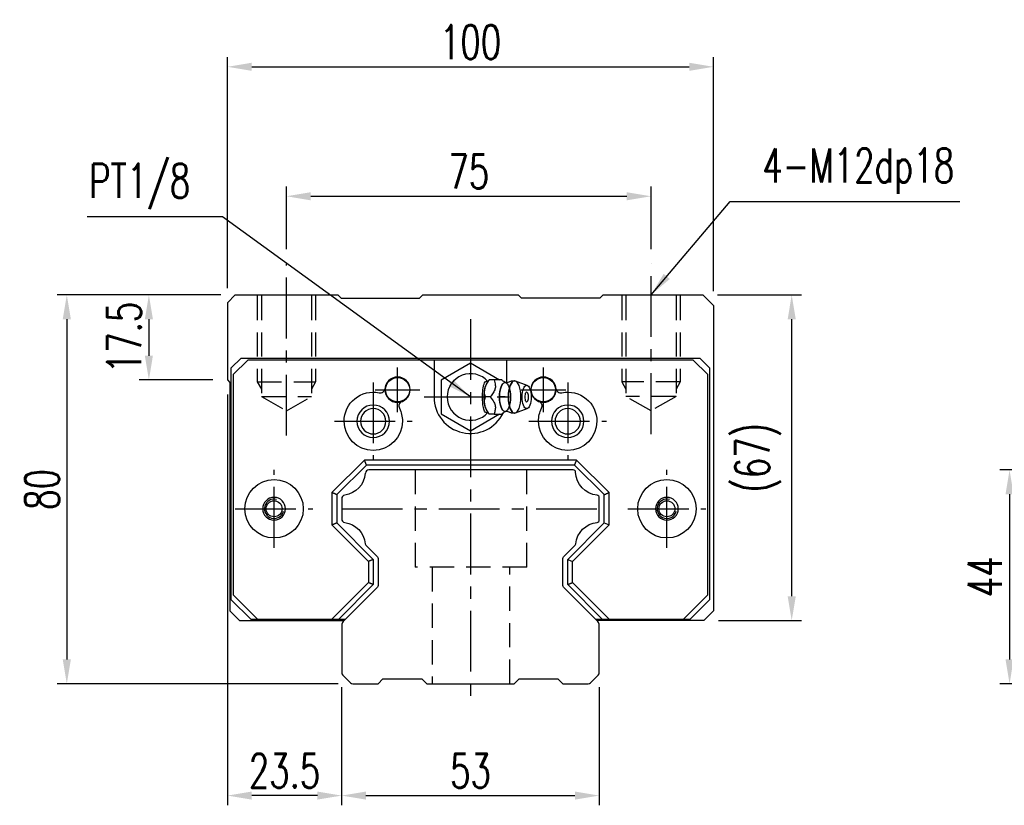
# Model space of a CAD drawing. Header units: millimetres. Extents: x 716 to 1311, y 158 to 389.
# Tile 1 of 56: x 716 to 919, y 163 to 325. Entities that reach past the tile are written whole.
import ezdxf

# ---------------------------------------------------------------- set-up
doc = ezdxf.new("R2010")
doc.units = ezdxf.units.MM
doc.header["$LTSCALE"] = 10
doc.linetypes.add('CENTER', pattern=[2, 1.25, -0.25, 0.25, -0.25])
doc.linetypes.add('DASHED', pattern=[0.75, 0.5, -0.25])
for name, color, linetype in [('2', 7, 'Continuous'), ('4', 7, 'Continuous'), ('CL', 1, 'CENTER'), ('DIM', 4, 'Continuous'), ('HID', 2, 'DASHED'), ('OUT', 3, 'Continuous')]:
    doc.layers.add(name, color=color, linetype=linetype)
doc.styles.add('DIM-7', font='SIMPLEX.shx', dxfattribs={"width": 0.7, "bigfont": 'chineset.shx'})
doc.dimstyles.new('CNS', dxfattribs={"dimtxt": 3.5, "dimasz": 2.5, "dimexe": 1, "dimexo": 1.5, "dimgap": 0.09, "dimtad": 0, "dimdsep": 46, "dimtxsty": 'DIM-7', "dimcen": 0.09, "dimclrd": 1, "dimclre": 1, "dimclrt": 4, "dimadec": 0, "dimazin": 0, "dimtfac": 1, "dimtix": 1, "dimtmove": 2, "dimatfit": 3, "dimfxl": 1, "dimtvp": 0.971429, "dimtolj": 1, "dimarcsym": 0})

# ---------------------------------------------------------------- blocks, each defined once
blk = doc.blocks.new('*D63')
at = {"layer": 'DEFPOINTS', "color": 0, "transparency": 16777216}
for p in [(846.34, 288.44), (771.34, 274.56), (846.34, 274.56)]:
    blk.add_point(p, dxfattribs=at)
at = {"layer": 'DIM', "color": 7, "lineweight": -2, "transparency": 16777216}
for p, q in [((771.34, 277.56), (771.34, 290.44)), ((846.34, 277.56), (846.34, 290.44)), ((776.34, 288.44), (841.34, 288.44))]:
    blk.add_line(p, q, dxfattribs=at)
at = {"layer": 'DIM', "color": 7, "transparency": 16777216}
for points in [[(776.34, 289.27), (776.34, 287.6), (771.34, 288.44)], [(841.34, 289.27), (841.34, 287.6), (846.34, 288.44)]]:
    blk.add_solid(points, dxfattribs=at)
at = {"layer": 'DIM', "color": 7, "transparency": 16777216, "insert": (808.84, 293.54), "char_height": 7, "attachment_point": 5, "style": 'DIM-7'}
blk.add_mtext('\\A1;75', dxfattribs=at)
blk = doc.blocks.new('*D64')
at = {"layer": 'DEFPOINTS', "color": 0, "transparency": 16777216}
for p in [(782.7, 190.45), (835.7, 190.45), (835.7, 165.14)]:
    blk.add_point(p, dxfattribs=at)
at = {"layer": 'DIM', "color": 7, "lineweight": -2, "transparency": 16777216}
for p, q in [((782.7, 187.45), (782.7, 163.14)), ((835.7, 187.45), (835.7, 163.14)), ((787.7, 165.14), (830.7, 165.14))]:
    blk.add_line(p, q, dxfattribs=at)
at = {"layer": 'DIM', "color": 7, "transparency": 16777216}
for points in [[(787.7, 165.97), (787.7, 164.31), (782.7, 165.14)], [(830.7, 165.97), (830.7, 164.31), (835.7, 165.14)]]:
    blk.add_solid(points, dxfattribs=at)
at = {"layer": 'DIM', "color": 7, "transparency": 16777216, "insert": (809.2, 170.24), "char_height": 7, "attachment_point": 5, "style": 'DIM-7'}
blk.add_mtext('\\A1;53', dxfattribs=at)
blk = doc.blocks.new('*D65')
at = {"layer": 'DEFPOINTS', "color": 0, "transparency": 16777216}
for p in [(759.2, 250.64), (782.7, 190.45), (759.2, 165.14)]:
    blk.add_point(p, dxfattribs=at)
at = {"layer": 'DIM', "color": 7, "lineweight": -2, "transparency": 16777216}
for p, q in [((759.2, 247.64), (759.2, 163.14)), ((782.7, 187.45), (782.7, 163.14)), ((777.7, 165.14), (764.2, 165.14))]:
    blk.add_line(p, q, dxfattribs=at)
at = {"layer": 'DIM', "color": 7, "transparency": 16777216}
for points in [[(764.2, 165.97), (764.2, 164.31), (759.2, 165.14)], [(777.7, 165.97), (777.7, 164.31), (782.7, 165.14)]]:
    blk.add_solid(points, dxfattribs=at)
at = {"layer": 'DIM', "color": 7, "transparency": 16777216, "insert": (770.95, 170.24), "char_height": 7, "attachment_point": 5, "style": 'DIM-7'}
blk.add_mtext('\\A1;23.5', dxfattribs=at)
blk = doc.blocks.new('*D56')
at = {"layer": 'DEFPOINTS', "color": 0, "transparency": 16777216}
for p in [(760.81, 268.14), (743.04, 250.64), (759.2, 250.64)]:
    blk.add_point(p, dxfattribs=at)
at = {"layer": 'DIM', "color": 7, "lineweight": -2, "transparency": 16777216}
for p, q in [((757.81, 268.14), (741.04, 268.14)), ((743.04, 263.14), (743.04, 255.64)), ((756.2, 250.64), (741.04, 250.64))]:
    blk.add_line(p, q, dxfattribs=at)
at = {"layer": 'DIM', "color": 7, "transparency": 16777216}
for points in [[(742.21, 263.14), (743.87, 263.14), (743.04, 268.14)], [(742.21, 255.64), (743.87, 255.64), (743.04, 250.64)]]:
    blk.add_solid(points, dxfattribs=at)
at = {"layer": 'DIM', "color": 7, "transparency": 16777216, "insert": (737.94, 259.39), "char_height": 7, "attachment_point": 5, "rotation": 90, "style": 'DIM-7'}
blk.add_mtext('\\A1;17.5', dxfattribs=at)
blk = doc.blocks.new('*D66')
at = {"layer": 'DEFPOINTS', "color": 0, "transparency": 16777216}
for p in [(760.81, 268.14), (726.16, 188.14), (785.01, 188.14)]:
    blk.add_point(p, dxfattribs=at)
at = {"layer": 'DIM', "color": 7, "lineweight": -2, "transparency": 16777216}
for p, q in [((757.81, 268.14), (724.16, 268.14)), ((726.16, 263.14), (726.16, 193.14)), ((782.01, 188.14), (724.16, 188.14))]:
    blk.add_line(p, q, dxfattribs=at)
at = {"layer": 'DIM', "color": 7, "transparency": 16777216}
for points in [[(725.32, 263.14), (726.99, 263.14), (726.16, 268.14)], [(725.32, 193.14), (726.99, 193.14), (726.16, 188.14)]]:
    blk.add_solid(points, dxfattribs=at)
at = {"layer": 'DIM', "color": 7, "transparency": 16777216, "insert": (721.06, 228.14), "char_height": 7, "attachment_point": 5, "rotation": 90, "style": 'DIM-7'}
blk.add_mtext('\\A1;80', dxfattribs=at)
blk = doc.blocks.new('*D67')
at = {"layer": 'DEFPOINTS', "color": 0, "transparency": 16777216}
for p in [(857, 268.14), (875.28, 268.14), (857.2, 201.14)]:
    blk.add_point(p, dxfattribs=at)
at = {"layer": 'DIM', "color": 7, "lineweight": -2, "transparency": 16777216}
for p, q in [((860, 268.14), (877.28, 268.14)), ((875.28, 206.14), (875.28, 263.14)), ((860.2, 201.14), (877.28, 201.14))]:
    blk.add_line(p, q, dxfattribs=at)
at = {"layer": 'DIM', "color": 7, "transparency": 16777216}
for points in [[(874.45, 263.14), (876.12, 263.14), (875.28, 268.14)], [(874.45, 206.14), (876.12, 206.14), (875.28, 201.14)]]:
    blk.add_solid(points, dxfattribs=at)
at = {"layer": 'DIM', "color": 7, "transparency": 16777216, "insert": (868.35, 234.64), "char_height": 7, "attachment_point": 5, "rotation": 90, "style": 'DIM-7'}
blk.add_mtext('\\A1;(67)', dxfattribs=at)
blk = doc.blocks.new('*D57')
at = {"layer": 'DEFPOINTS', "color": 0, "transparency": 16777216}
for p in [(940.86, 232.14), (920.1, 188.14), (940.86, 188.14)]:
    blk.add_point(p, dxfattribs=at)
at = {"layer": 'DIM', "color": 7, "lineweight": -2, "transparency": 16777216}
for p, q in [((937.86, 232.14), (918.1, 232.14)), ((920.1, 227.14), (920.1, 193.14)), ((937.86, 188.14), (918.1, 188.14))]:
    blk.add_line(p, q, dxfattribs=at)
at = {"layer": 'DIM', "color": 7, "transparency": 16777216}
for points in [[(919.27, 227.14), (920.93, 227.14), (920.1, 232.14)], [(919.27, 193.14), (920.93, 193.14), (920.1, 188.14)]]:
    blk.add_solid(points, dxfattribs=at)
at = {"layer": 'DIM', "color": 7, "transparency": 16777216, "insert": (915, 210.14), "char_height": 7, "attachment_point": 5, "rotation": 90, "style": 'DIM-7'}
blk.add_mtext('\\A1;44', dxfattribs=at)
blk = doc.blocks.new('*D76')
at = {"layer": 'DEFPOINTS', "color": 0, "transparency": 16777216}
for p in [(859.2, 315.07), (759.2, 266.54), (859.2, 265.94)]:
    blk.add_point(p, dxfattribs=at)
at = {"layer": 'DIM', "color": 7, "lineweight": -2, "transparency": 16777216}
for p, q in [((759.2, 269.54), (759.2, 317.07)), ((859.2, 268.94), (859.2, 317.07)), ((764.2, 315.07), (854.2, 315.07))]:
    blk.add_line(p, q, dxfattribs=at)
at = {"layer": 'DIM', "color": 7, "transparency": 16777216}
for points in [[(764.2, 315.91), (764.2, 314.24), (759.2, 315.07)], [(854.2, 315.91), (854.2, 314.24), (859.2, 315.07)]]:
    blk.add_solid(points, dxfattribs=at)
at = {"layer": 'DIM', "color": 7, "transparency": 16777216, "insert": (809.2, 320.17), "char_height": 7, "attachment_point": 5, "style": 'DIM-7'}
blk.add_mtext('\\A1;100', dxfattribs=at)

msp = doc.modelspace()

# ---------------------------------------------------------------- linework, layer by layer
at = {"layer": '2', "color": 7, "linetype": 'Continuous'}
for p, q in [((809.202, 254.071), (803.202, 250.607)), ((815.202, 250.607), (809.202, 254.071)), ((803.202, 250.607), (803.202, 243.678)), ((813.03, 250.644), (812.722, 250.278)), ((815.643, 250.642), (814.047, 250.642)), ((820.879, 249.519), (818.432, 250.411)), ((803.202, 243.678), (809.202, 240.214)), ((809.202, 240.214), (815.202, 243.678)), ((812.722, 244.007), (813.03, 243.641)), ((818.432, 243.874), (820.879, 244.765))]:
    msp.add_line(p, q, dxfattribs=at)
at = {"layer": '2', "color": 0, "linetype": 'Continuous'}
for p, q in [((830.324, 232.142), (788.317, 232.142)), ((782.702, 226.213), (782.702, 222.071)), ((835.702, 221.85), (835.702, 226.434)), ((787.702, 216.643), (790.056, 214.29)), ((828.349, 214.287), (830.703, 216.641)), ((790.202, 213.936), (790.202, 208.348)), ((828.202, 208.35), (828.202, 213.934)), ((790.056, 207.994), (782.995, 200.933)), ((835.409, 200.936), (828.349, 207.997)), ((782.702, 200.226), (782.702, 190.454)), ((835.702, 190.451), (835.702, 200.229)), ((782.922, 189.924), (784.484, 188.362)), ((790.204, 188.142), (791.203, 189.141)), ((791.203, 189.142), (799.203, 189.142)), ((799.203, 189.143), (800.203, 188.142)), ((818.203, 188.142), (819.203, 189.142)), ((819.203, 189.142), (827.203, 189.142)), ((827.203, 189.143), (828.203, 188.143)), ((833.924, 188.362), (835.483, 189.921)), ((785.014, 188.142), (790.204, 188.142)), ((800.203, 188.142), (818.203, 188.142)), ((828.203, 188.142), (833.393, 188.142))]:
    msp.add_line(p, q, dxfattribs=at)
at = {"layer": '2', "color": 0, "linetype": 'DASHED'}
for p, q in [((797.82, 232.142), (797.82, 212.142)), ((820.82, 212.142), (820.82, 232.142)), ((820.82, 212.142), (797.82, 212.142)), ((801.32, 212.142), (801.32, 188.142)), ((817.32, 188.142), (817.32, 212.142))]:
    msp.add_line(p, q, dxfattribs=at)
at = {"layer": '2', "color": 7, "linetype": 'Continuous'}
for centre, radius, start, end in [((809.202, 247.142), 4.8, 41.84413, 318.15588), ((819.351, 247.142), 1.817, 0, 25.36197), ((819.351, 247.142), 1.817, 334.63803, 0)]:
    msp.add_arc(centre, radius, start, end, dxfattribs=at)
at = {"layer": '2', "color": 0, "linetype": 'Continuous', "extrusion": (0, 0, -1)}
for centre, radius, start, end in [((-782.635, 231.854), 4.95, 184.64882, 261.76029), ((-835.77, 231.854), 4.95, 275.97572, 357.77095), ((-782.635, 216.429), 4.95, 98.23971, 174.02214), ((-835.77, 216.429), 4.95, 5.95157, 84.02428), ((-789.702, 213.936), 0.5, 135, 180), ((-828.702, 213.934), 0.5, 0, 45.00002), ((-789.702, 208.348), 0.5, 180, 224.99999), ((-828.702, 208.35), 0.5, 315, 0)]:
    msp.add_arc(centre, radius, start, end, dxfattribs=at)
at = {"layer": '2', "color": 0, "linetype": 'Continuous'}
for centre, radius, start, end in [((788.317, 231.392), 0.75, 90, 175.35118), ((830.324, 231.642), 0.5, 2.22905, 90), ((783.452, 226.213), 0.75, 98.23971, 180), ((835.202, 226.434), 0.5, 0, 84.02428), ((783.452, 222.071), 0.75, 180, 261.76029), ((835.202, 221.85), 0.5, 275.97572, 0), ((788.056, 216.997), 0.5, 185.97786, 225), ((830.349, 216.995), 0.5, 314.99998, 354.04843), ((783.702, 200.226), 1, 135.00001, 180), ((834.702, 200.229), 1, 0, 45), ((783.452, 190.454), 0.75, 180, 225.00008), ((834.952, 190.451), 0.75, 314.99994, 0), ((785.014, 188.892), 0.75, 225.00008, 270), ((833.393, 188.892), 0.75, 270, 314.99994)]:
    msp.add_arc(centre, radius, start, end, dxfattribs=at)
at = {"layer": '2', "color": 7, "linetype": 'Continuous'}
for centre, major_axis, start_param, end_param in [((813.268, 247.142), (0, 3.445), 0.4270949, 2.7144982), ((816.29, 247.142), (0, 2.962), 0, 3.1415928), ((816.29, 247.142), (0, 2.962), 6.0887993, 6.2831853), ((818.257, 247.142), (0, 3.3), 0, 3.1415926), ((818.257, 247.142), (0, 3.3), 6.1447586, 6.2831853), ((820.752, 247.142), (0, 1), 0, 3.1415928), ((820.752, 247.142), (0, 1), 5.6040129, 6.2831853), ((820.752, 247.142), (0, 1), 3.1415926, 3.8208643), ((816.29, 247.142), (0, 2.962), 3.1415926, 3.3370582), ((818.257, 247.142), (0, 3.3), 3.1415927, 3.2801171)]:
    msp.add_ellipse(centre, major_axis=major_axis, ratio=0.382683, start_param=start_param, end_param=end_param, dxfattribs=at)
for centre, major_axis in [((816.29, 247.142), (0, 2.962)), ((818.257, 247.142), (0, 3.3)), ((820.752, 247.142), (0, 2.4))]:
    msp.add_ellipse(centre, major_axis=major_axis, ratio=0.382683, dxfattribs=at)
for points, knots in [([(812.769, 243.954), (812.725, 243.92), (812.679, 243.896), (812.542, 243.856), (812.448, 243.87), (812.274, 243.981), (812.191, 244.076), (812.047, 244.326), (811.983, 244.482), (811.874, 244.843), (811.83, 245.052), (811.737, 245.648), (811.709, 246.059), (811.676, 247.059), (811.679, 247.664), (811.736, 248.559), (811.768, 248.867), (811.861, 249.385), (811.917, 249.608), (812.056, 249.983), (812.14, 250.14), (812.312, 250.338), (812.399, 250.394), (812.572, 250.426), (812.659, 250.405), (812.751, 250.344), (812.76, 250.338), (812.769, 250.331)], [0, 0, 0, 0, 0.0360275, 0.0360275, 0.1070265, 0.1070265, 0.1753847, 0.1753847, 0.2415106, 0.2415106, 0.3113086, 0.3113086, 0.4329125, 0.4329125, 0.6100429, 0.6100429, 0.7029399, 0.7029399, 0.7803107, 0.7803107, 0.858407, 0.858407, 0.9263707, 0.9263707, 0.9927712, 0.9927712, 1, 1, 1, 1]), ([(812.273, 247.143), (812.102, 247.69), (812.024, 248.275), (812.291, 249.497), (812.631, 250.092), (813.046, 250.642)], [0, 0, 0, 0, 0.5, 0.5, 1, 1, 1, 1]), ([(814.047, 250.642), (814.166, 250.296), (814.277, 249.942), (814.335, 249.313), (814.317, 249.045), (814.171, 248.517), (814.044, 248.255), (813.71, 247.708), (813.494, 247.423), (813.274, 247.143)], [0, 0, 0, 0, 0.316279, 0.316279, 0.5305075, 0.5305075, 0.7443494, 0.7443494, 1, 1, 1, 1]), ([(816.534, 250.046), (816.359, 250.132), (816.03, 250.318), (815.728, 250.554), (815.628, 250.657), (815.627, 250.658)], [0, 0, 0, 0, 0.4665667, 0.9926759, 1, 1, 1, 1]), ([(816.678, 250.041), (816.679, 250.041), (816.678, 250.04), (816.543, 250.031), (816.529, 250.04), (816.525, 250.044)], [0, 0, 0, 0, 0.2139158, 0.7161953, 1, 1, 1, 1]), ([(818.258, 250.421), (818.093, 250.431), (817.694, 250.42), (817.152, 250.275), (816.808, 250.102), (816.68, 250.024)], [0, 0, 0, 0, 0.2958099, 0.7301371, 1, 1, 1, 1]), ([(813.046, 243.643), (812.633, 244.19), (812.297, 244.775), (812.024, 245.997), (812.101, 246.592), (812.273, 247.142)], [0, 0, 0, 0, 0.5, 0.5, 1, 1, 1, 1]), ([(813.274, 247.142), (813.545, 246.796), (813.813, 246.442), (814.149, 245.813), (814.25, 245.545), (814.337, 245.017), (814.326, 244.755), (814.234, 244.208), (814.143, 243.923), (814.047, 243.643)], [0, 0, 0, 0, 0.316279, 0.316279, 0.5305075, 0.5305075, 0.7443494, 0.7443494, 1, 1, 1, 1]), ([(814.047, 243.642), (814.602, 243.642), (815.163, 243.642), (815.62, 243.642), (815.658, 243.642), (815.644, 243.642)], [0, 0, 0, 0, 0.6004936, 0.6004936, 1, 1, 1, 1]), ([(815.646, 243.639), (815.664, 243.657), (815.803, 243.795), (816.106, 244.024), (816.422, 244.182), (816.534, 244.232)], [0, 0, 0, 0, 0.0950335, 0.7034174, 1, 1, 1, 1]), ([(816.52, 244.238), (816.536, 244.247), (816.567, 244.267), (816.703, 244.228), (816.69, 244.239), (816.688, 244.241)], [0, 0, 0, 0, 0.3884838, 0.9316371, 1, 1, 1, 1]), ([(816.685, 244.26), (816.816, 244.18), (817.161, 244.006), (817.701, 243.866), (818.096, 243.852), (818.258, 243.86)], [0, 0, 0, 0, 0.2760067, 0.7089354, 1, 1, 1, 1])]:
    msp.add_open_spline(points, degree=3, knots=knots, dxfattribs=at)
for points, degree in [([(813.046, 250.642), (813.035, 250.642), (813.029, 250.642), (813.029, 250.642)], 3), ([(814.047, 250.642), (813.046, 250.642)], 1), ([(813.274, 247.142), (812.273, 247.142)], 1), ([(814.047, 243.642), (813.046, 243.642)], 1)]:
    msp.add_open_spline(points, degree=degree, dxfattribs=at)
at = {"layer": '4', "color": 7, "linetype": 'DASHED'}
msp.add_open_spline([(816.367, 247.142), (815.366, 247.143)], degree=1, dxfattribs=at)
at = {"layer": 'CL', "color": 0}
for p, q in [((771.336, 239.211), (771.336, 274.555)), ((846.336, 239.511), (846.336, 274.555)), ((782.702, 224.142), (835.702, 224.142))]:
    msp.add_line(p, q, dxfattribs=at)
at = {"layer": 'CL', "color": 7}
for p, q in [((809.202, 263.142), (809.202, 183.142)), ((794.202, 244.042), (794.202, 253.242)), ((824.202, 244.042), (824.202, 253.242)), ((789.202, 250.142), (789.202, 234.142)), ((829.202, 250.142), (829.202, 234.142)), ((789.602, 248.642), (798.802, 248.642)), ((799.702, 247.142), (818.702, 247.142)), ((819.602, 248.642), (828.802, 248.642)), ((781.202, 242.142), (797.202, 242.142)), ((821.202, 242.142), (837.202, 242.142)), ((768.802, 216.142), (768.802, 232.142)), ((849.602, 216.142), (849.602, 232.142)), ((760.802, 224.142), (776.802, 224.142)), ((841.602, 224.142), (857.602, 224.142))]:
    msp.add_line(p, q, dxfattribs=at)
at = {"layer": 'HID', "color": 0}
for p, q in [((765.336, 267.943), (765.336, 250.243)), ((766.186, 267.943), (766.186, 247.243)), ((776.486, 267.943), (776.486, 247.243)), ((777.336, 267.943), (777.336, 250.243)), ((840.336, 267.943), (840.336, 250.243)), ((841.186, 267.943), (841.186, 247.243)), ((851.486, 267.943), (851.486, 247.243)), ((852.336, 267.943), (852.336, 250.243)), ((765.336, 250.243), (777.336, 250.243)), ((765.336, 250.243), (766.186, 248.771)), ((777.337, 250.242), (776.487, 248.77)), ((840.334, 250.242), (841.184, 248.77)), ((852.336, 250.243), (840.336, 250.243)), ((852.335, 250.243), (851.485, 248.771)), ((766.186, 247.243), (776.486, 247.243)), ((766.186, 247.243), (771.336, 244.27)), ((771.336, 244.27), (776.486, 247.243)), ((851.486, 247.243), (841.186, 247.243)), ((846.336, 244.27), (841.186, 247.243)), ((851.486, 247.243), (846.336, 244.27))]:
    msp.add_line(p, q, dxfattribs=at)
at = {"layer": 'HID', "color": 7}
for p, q in [((780.702, 227.471), (780.702, 227.472)), ((837.702, 227.47), (837.702, 227.47)), ((788.202, 213.312), (788.202, 213.313))]:
    msp.add_line(p, q, dxfattribs=at)
at = {"layer": 'OUT', "color": 0, "linetype": 'Continuous'}
for p, q in [((760.805, 268.142), (759.202, 266.54)), ((760.805, 268.142), (781.904, 268.142)), ((782.604, 267.442), (781.904, 268.142)), ((782.604, 267.442), (798.704, 267.442)), ((798.704, 267.442), (799.404, 268.142)), ((799.404, 268.142), (819.003, 268.142)), ((819.703, 267.442), (819.003, 268.142)), ((835.8, 267.442), (819.7, 267.442)), ((835.8, 267.442), (836.5, 268.142)), ((836.5, 268.142), (857.002, 268.142)), ((857.002, 268.142), (859.202, 265.942)), ((759.202, 266.54), (759.202, 250.642)), ((859.202, 265.942), (859.202, 203.142)), ((759.202, 250.642), (759.702, 250.142)), ((759.702, 250.142), (759.702, 203.142)), ((761.702, 201.142), (759.702, 203.142)), ((857.202, 201.142), (859.202, 203.142)), ((761.702, 201.142), (783.204, 201.142)), ((857.202, 201.142), (835.203, 201.142))]:
    msp.add_line(p, q, dxfattribs=at)
at = {"layer": 'OUT', "color": 7}
for p, q in [((760.002, 253.143), (762.002, 255.142)), ((763.402, 254.742), (760.402, 251.742)), ((762.002, 255.142), (856.403, 255.142)), ((855.002, 254.742), (763.402, 254.742)), ((801.702, 254.742), (801.702, 247.142)), ((816.702, 250.038), (816.702, 254.742)), ((858.002, 251.742), (855.002, 254.742)), ((856.403, 255.142), (858.402, 253.143)), ((760.002, 205.442), (760.002, 253.143)), ((760.402, 251.742), (760.402, 206.442)), ((858.002, 206.442), (858.002, 251.742)), ((858.402, 253.143), (858.402, 205.442)), ((787.373, 234.142), (780.702, 227.471)), ((787.788, 233.142), (781.702, 227.057)), ((831.03, 234.142), (787.373, 234.142)), ((787.788, 233.142), (787.373, 234.142)), ((830.615, 233.142), (787.788, 233.142)), ((836.702, 227.055), (830.615, 233.142)), ((837.702, 227.47), (831.03, 234.142)), ((780.702, 227.471), (780.702, 220.812)), ((781.702, 227.057), (781.702, 221.227)), ((836.702, 221.228), (836.702, 227.055)), ((837.702, 220.814), (837.702, 227.47)), ((780.702, 220.812), (788.202, 213.312)), ((781.702, 221.227), (789.202, 213.727)), ((829.202, 213.728), (836.702, 221.228)), ((830.202, 213.314), (837.702, 220.814)), ((836.702, 221.228), (837.702, 220.814)), ((788.202, 213.312), (788.202, 208.97)), ((789.202, 213.727), (789.202, 208.555)), ((829.202, 208.555), (829.202, 213.728)), ((829.202, 213.728), (830.202, 213.314)), ((830.202, 208.97), (830.202, 213.314)), ((788.202, 208.97), (780.675, 201.442)), ((837.73, 201.442), (830.202, 208.97)), ((789.202, 208.555), (782.089, 201.442)), ((836.315, 201.442), (829.202, 208.555)), ((760.002, 205.442), (764.002, 201.442)), ((760.402, 206.442), (765.402, 201.442)), ((853.002, 201.442), (858.002, 206.442)), ((854.402, 201.442), (858.402, 205.442)), ((764.002, 201.442), (765.402, 201.442)), ((765.402, 201.442), (783.504, 201.442)), ((834.903, 201.442), (853.002, 201.442)), ((853.002, 201.442), (854.402, 201.442))]:
    msp.add_line(p, q, dxfattribs=at)
for centre, radius in [((794.202, 248.632), 2.5), ((824.202, 248.632), 2.5), ((768.802, 224.142), 1.65), ((849.602, 224.142), 1.65)]:
    msp.add_circle(centre, radius, dxfattribs=at)
at = {"layer": 'OUT', "color": 7, "extrusion": (0, 0, -1)}
for centre in [(-789.202, 242.142), (-829.202, 242.142)]:
    msp.add_circle(centre, 2.6, dxfattribs=at)
at = {"layer": 'OUT', "color": 7}
for centre, radius, start, end in [((794.202, 248.642), 2.6, 0, 180), ((824.202, 248.642), 2.6, 0, 180), ((790.62, 248.997), 1, 258.31645, 354.34133), ((794.202, 248.642), 2.6, 180, 0), ((809.202, 247.142), 7.5, 180, 334.50068), ((824.202, 248.642), 2.6, 180, 0), ((827.785, 248.997), 1, 185.65867, 281.68355), ((789.202, 242.142), 3.35, 0, 180), ((795.464, 245.271), 1, 110.52149, 206.54637), ((822.94, 245.271), 1, 333.45363, 69.47851), ((829.202, 242.142), 3.35, 0, 180), ((789.202, 242.142), 3.35, 180, 0), ((829.202, 242.142), 3.35, 180, 0), ((768.802, 224.142), 2.35, 0, 180), ((768.802, 224.142), 2, 75, 345), ((849.602, 224.142), 2.35, 0, 180), ((849.602, 224.142), 2, 75, 345), ((768.802, 224.142), 2.35, 180, 0), ((849.602, 224.142), 2.35, 180, 0)]:
    msp.add_arc(centre, radius, start, end, dxfattribs=at)
at = {"layer": 'OUT', "color": 7, "extrusion": (0, 0, -1)}
for centre, start, end in [((-789.202, 242.142), 0, 101.68355), ((-829.202, 242.142), 78.31645, 180), ((-789.202, 242.142), 153.45363, 180), ((-829.202, 242.142), 0, 26.54637), ((-789.202, 242.142), 180, 0), ((-829.202, 242.142), 180, 0), ((-768.802, 224.142), 0, 180), ((-849.602, 224.142), 0, 180), ((-768.802, 224.142), 180, 0), ((-849.602, 224.142), 180, 0)]:
    msp.add_arc(centre, 6, start, end, dxfattribs=at)
at = {"layer": 'OUT', "color": 7}
for points in [[(830.615, 233.142), (831.03, 234.142)], [(781.702, 227.057), (780.702, 227.471)], [(836.702, 227.055), (837.702, 227.47)], [(781.702, 221.227), (780.702, 220.813)], [(789.202, 213.727), (788.202, 213.313)], [(789.202, 208.555), (788.202, 208.97)], [(829.202, 208.555), (830.202, 208.97)]]:
    msp.add_open_spline(points, degree=1, dxfattribs=at)

# ---------------------------------------------------------------- texts
at = {"layer": 'DIM', "color": 0, "char_height": 7, "style": 'DIM-7'}
for s, insert, attachment_point in [('\\A1;4-M12dp18', (869.235, 288.938), 7), ('\\A1;PT1/8', (751.555, 285.795), 9)]:
    msp.add_mtext(s, dxfattribs=dict(at, insert=insert, attachment_point=attachment_point))

# ---------------------------------------------------------------- dimensions: what is measured, and where the dimension line sits
at = {"layer": 'DIM', "color": 0}
for base, p1, p2, picture, middle in [((859.202, 315.072), (759.202, 266.54), (859.202, 265.942), '*D76', (809.202, 320.172)), ((846.336, 288.438), (771.336, 274.555), (846.336, 274.555), '*D63', (808.836, 293.538)), ((759.202, 165.14), (782.702, 190.454), (759.202, 250.642), '*D65', (770.952, 170.24)), ((835.702, 165.14), (782.702, 190.454), (835.702, 190.454), '*D64', (809.202, 170.24))]:
    dim = msp.add_linear_dim(base=base, p1=p1, p2=p2, dimstyle='CNS', override={"dimscale": 2, "dimgap": 0.8, "dimtad": 1, "dimclrd": 7, "dimclre": 7, "dimclrt": 7, "dimadec": 2, "dimazin": 2, "dimtmove": 1}, dxfattribs=at)
    dim.commit()
    dim.dimension.update_dxf_attribs({"geometry": picture, "text_midpoint": middle})
for base, p1, p2, picture, middle in [((726.158, 188.142), (760.805, 268.142), (785.014, 188.142), '*D66', (721.058, 228.142)), ((743.042, 250.642), (760.805, 268.142), (759.202, 250.642), '*D56', (737.942, 259.392)), ((920.099, 188.142), (940.858, 232.142), (940.858, 188.142), '*D57', (914.999, 210.142))]:
    dim = msp.add_linear_dim(base=base, p1=p1, p2=p2, angle=90, dimstyle='CNS', override={"dimscale": 2, "dimgap": 0.8, "dimtad": 1, "dimclrd": 7, "dimclre": 7, "dimclrt": 7, "dimadec": 2, "dimazin": 2, "dimtmove": 1}, dxfattribs=at)
    dim.commit()
    dim.dimension.update_dxf_attribs({"geometry": picture, "text_midpoint": middle})
dim = msp.add_linear_dim(base=(875.285, 268.142), p1=(857.202, 201.142), p2=(857.002, 268.142), angle=90, text='(<>)', dimstyle='CNS', override={"dimscale": 2, "dimgap": 0.8, "dimtad": 1, "dimclrd": 7, "dimclre": 7, "dimclrt": 7, "dimadec": 2, "dimazin": 2, "dimtmove": 1}, dxfattribs=at)
dim.commit()
dim.dimension.update_dxf_attribs({"geometry": '*D67', "text_midpoint": (868.352, 234.642)})

# ---------------------------------------------------------------- leaders
at = {"layer": 'DIM', "color": 0, "annotation_type": 0, "has_hookline": 1}
for points, hookline_direction, text_width in [([(846.336, 268.142), (862.635, 287.338), (867.635, 287.338)], 0, 40.6), ([(809.202, 247.142), (758.155, 284.195), (753.155, 284.195)], 1, 21.233)]:
    msp.add_leader(points, dimstyle='CNS', override={"dimscale": 2, "dimgap": 0.8, "dimtad": 1, "dimclrd": 7, "dimclre": 4, "dimadec": 2, "dimazin": 2, "dimtmove": 1}, dxfattribs=dict(at, hookline_direction=hookline_direction, text_width=text_width))

doc.saveas('drawing.dxf')
